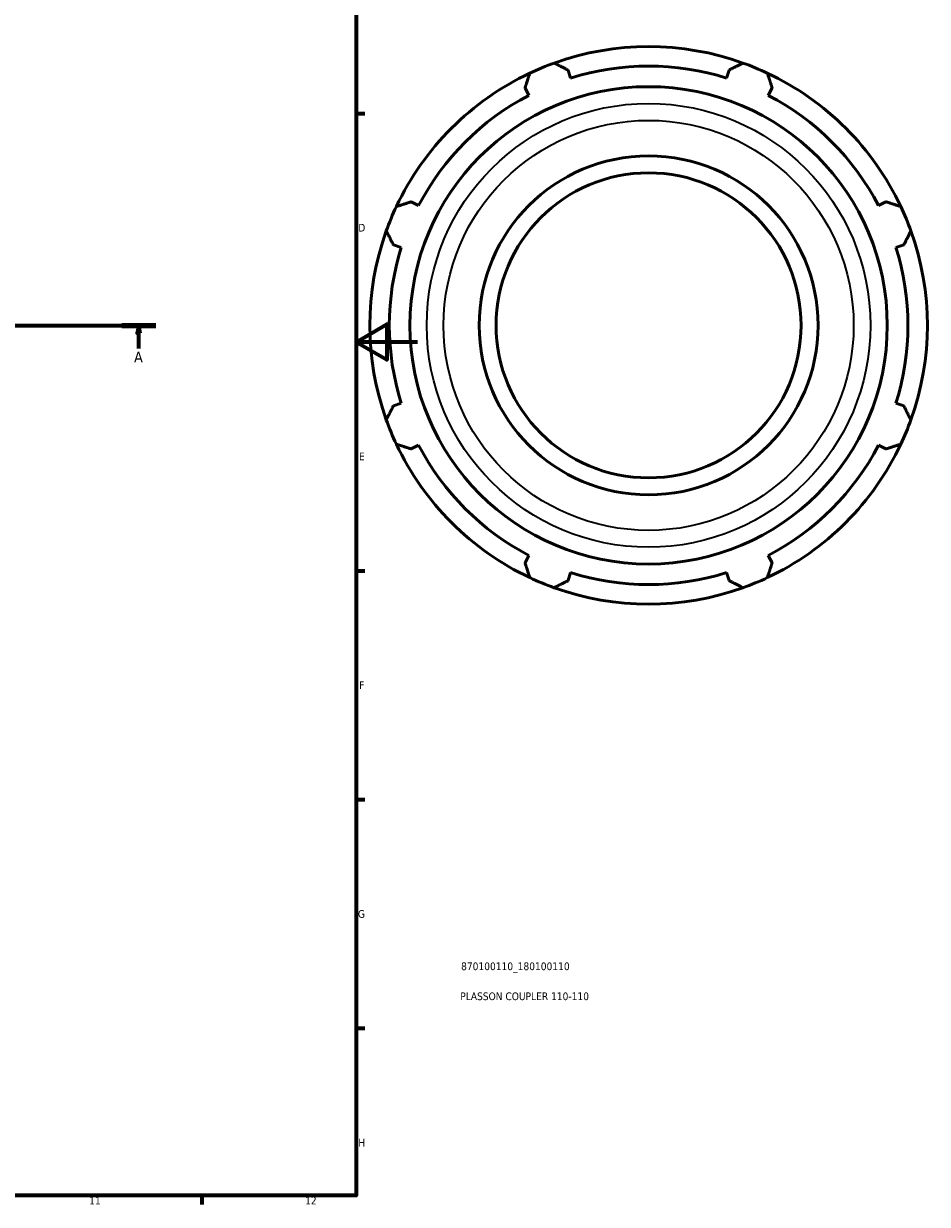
# Model space of a CAD drawing. Header units: millimetres. Extents: x -159 to 1196, y -71 to 778.
# Tile 6 of 8: x 713 to 1006, y 17 to 400. Entities that reach past the tile are written whole.
import ezdxf

# ---------------------------------------------------------------- set-up
doc = ezdxf.new("R2010")
doc.units = ezdxf.units.MM
doc.linetypes.add('CHAIN', pattern=[0.7087, 0.4724, -0.0591, 0.1181, -0.0591])
for name, color, linetype, lineweight in [('Border (ISO)', 7, 'Continuous', 70), ('Section Line (ISO)', 7, 'CHAIN', 70), ('Title (ISO)', 7, 'Continuous', 50), ('Visible (ISO)', 7, 'Continuous', 50), ('Visible Narrow (ISO)', 7, 'Continuous', 35)]:
    doc.layers.add(name, color=color, linetype=linetype, lineweight=lineweight)
doc.styles.add('Label Text (ISO)', font='tahoma.ttf')
doc.styles.add('Note Text (ISO)', font='tahoma.ttf')

# ---------------------------------------------------------------- blocks, each defined once
blk = doc.blocks.new('Borders Default Border')
at = {"layer": 'Border (ISO)'}
for p, q in [((821, 371.25), (823.9, 371.25)), ((821, 222.75), (823.9, 222.75)), ((821, 148.5), (823.9, 148.5)), ((821, 74.25), (823.9, 74.25)), ((770.92, 20), (770.92, 17.1))]:
    blk.add_line(p, q, dxfattribs=at)
at = {"layer": 'Border (ISO)', "flags": 128}
for points in [[(20, 20), (20, 574), (821, 574), (821, 20), (20, 20)], [(841, 297), (821, 297), (831, 302.77), (831, 291.23), (821, 297)]]:
    blk.add_lwpolyline(points, dxfattribs=at)
at = {"layer": 'Border (ISO)', "color": 232, "true_color": 0xca0064, "char_height": 2.5, "attachment_point": 7, "style": 'Note Text (ISO)'}
for s, insert in [('D', (821.73, 332.88)), ('E', (821.94, 258.63)), ('F', (822, 184.38)), ('G', (821.61, 110.08)), ('H', (821.74, 35.88)), ('11', (734.37, 17.1)), ('12', (804.46, 17.1))]:
    blk.add_mtext(s, dxfattribs=dict(at, insert=insert))
blk = doc.blocks.new('Title Blocks ISO')
at = {"layer": 'Title (ISO)', "color": 232, "true_color": 0xca0064, "style": 'Note Text (ISO)'}
for tag, p in [('PART_NUMBER_001', (34.1, 73.13)), ('DESCRIPTION_001', (33.84, 63.4))]:
    blk.add_attdef(tag, p, '', height=2.5, dxfattribs=at)
blk = doc.blocks.new('2dTransSection0')
at = {"layer": 'Section Line (ISO)', "linetype": 'CHAIN'}
blk.add_line((245.08, 302.43), (755.98, 302.43), dxfattribs=at)
at = {"layer": 'Section Line (ISO)', "linetype": 'Continuous', "lineweight": 140}
blk.add_line((744.92, 302.43), (755.98, 302.43), dxfattribs=at)
at = {"layer": 'Section Line (ISO)', "linetype": 'Continuous'}
for p, q in [((750.45, 302.43), (749.95, 299.93)), ((749.95, 299.93), (750.95, 299.93)), ((750.45, 299.93), (750.45, 302.43)), ((750.95, 299.93), (750.45, 302.43)), ((750.45, 294.97), (750.45, 299.93))]:
    blk.add_line(p, q, dxfattribs=at)
at = {"layer": 'Section Line (ISO)', "linetype": 'Continuous', "flags": 128}
blk.add_lwpolyline([(750.95, 299.93), (750.45, 302.43), (749.95, 299.93), (750.95, 299.93)], dxfattribs=at)
at = {"layer": 'Section Line (ISO)'}
blk.add_solid([(750.95, 299.93), (750.45, 302.43), (749.95, 299.93), (750.95, 299.93)], dxfattribs=at)
at = {"layer": 'Section Line (ISO)', "insert": (748.96, 290.43), "char_height": 3.5, "attachment_point": 7, "style": 'Label Text (ISO)'}
blk.add_mtext('A', dxfattribs=at)

msp = doc.modelspace()

# ---------------------------------------------------------------- linework, layer by layer
at = {"layer": 'Visible (ISO)'}
for p, q in [((890.655, 382.697), (889.838, 385.286)), ((942.089, 385.286), (941.273, 382.697)), ((875.847, 379.491), (877.101, 377.083)), ((954.827, 377.083), (956.08, 379.491)), ((841.308, 341.29), (838.9, 342.544)), ((993.027, 342.544), (990.619, 341.29)), ((833.105, 328.553), (835.694, 327.736)), ((996.233, 327.736), (998.823, 328.553)), ((835.694, 277.118), (833.105, 276.302)), ((998.823, 276.302), (996.233, 277.118)), ((838.9, 262.311), (841.308, 263.564)), ((990.619, 263.564), (993.027, 262.311)), ((877.101, 227.772), (875.847, 225.364)), ((956.08, 225.364), (954.827, 227.772)), ((889.838, 219.568), (890.655, 222.158)), ((941.273, 222.158), (942.089, 219.568))]:
    msp.add_line(p, q, dxfattribs=at)
for radius in [77.476, 55, 49.5]:
    msp.add_circle((915.964, 302.427), radius, dxfattribs=at)
for radius, start, end in [(90.5, 70.20802, 109.79198), (90.5, 109.79198, 115.20802), (90.5, 64.79198, 70.20802), (90.5, 115.20802, 154.79198), (84.165, 72.5, 107.5), (90.5, 25.20802, 64.79198), (84.165, 117.5, 152.5), (84.165, 27.5, 62.5), (90.5, 154.79198, 160.20802), (90.5, 19.79198, 25.20802), (90.5, 160.20802, 199.79198), (90.5, 340.20802, 19.79198), (84.165, 162.5, 197.5), (84.165, 342.5, 17.5), (90.5, 199.79198, 205.20802), (90.5, 334.79198, 340.20802), (90.5, 205.20802, 244.79198), (84.165, 207.5, 242.5), (90.5, 295.20802, 334.79198), (84.165, 297.5, 332.5), (90.5, 244.79198, 250.20802), (84.165, 252.5, 287.5), (90.5, 289.79198, 295.20802), (90.5, 250.20802, 289.79198)]:
    msp.add_arc((915.964, 302.427), radius, start, end, dxfattribs=at)
for points, weights in [([(885.32, 387.581), (887.625, 386.41), (889.838, 385.286)], [1, 1.0016654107, 1.00251454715]), ([(942.089, 385.286), (944.302, 386.41), (946.608, 387.581)], [1.00251454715, 1.0016654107, 1]), ([(875.847, 379.491), (876.617, 381.851), (877.419, 384.309)], [1.00251454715, 1.0016654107, 1]), ([(954.508, 384.309), (955.31, 381.851), (956.08, 379.491)], [1, 1.0016654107, 1.00251454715]), ([(834.082, 340.972), (836.54, 341.774), (838.9, 342.544)], [1, 1.0016654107, 1.00251454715]), ([(993.027, 342.544), (995.387, 341.774), (997.845, 340.972)], [1.00251454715, 1.0016654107, 1]), ([(833.105, 328.553), (831.981, 330.766), (830.81, 333.071)], [1.00251454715, 1.0016654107, 1]), ([(1001.118, 333.071), (999.947, 330.766), (998.823, 328.553)], [1, 1.0016654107, 1.00251454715]), ([(830.81, 271.784), (831.981, 274.089), (833.105, 276.302)], [1, 1.0016654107, 1.00251454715]), ([(998.823, 276.302), (999.947, 274.089), (1001.118, 271.784)], [1.00251454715, 1.0016654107, 1]), ([(838.9, 262.311), (836.54, 263.081), (834.082, 263.883)], [1.00251454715, 1.0016654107, 1]), ([(997.845, 263.883), (995.387, 263.081), (993.027, 262.311)], [1, 1.0016654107, 1.00251454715]), ([(877.419, 220.546), (876.617, 223.004), (875.847, 225.364)], [1, 1.0016654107, 1.00251454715]), ([(956.08, 225.364), (955.31, 223.004), (954.508, 220.546)], [1.00251454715, 1.0016654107, 1]), ([(889.838, 219.568), (887.625, 218.444), (885.32, 217.273)], [1.00251454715, 1.0016654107, 1]), ([(946.608, 217.273), (944.302, 218.444), (942.089, 219.568)], [1, 1.0016654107, 1.00251454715])]:
    msp.add_rational_spline(points, weights, degree=2, dxfattribs=at)
at = {"layer": 'Visible Narrow (ISO)'}
for radius in [72.018, 66.548]:
    msp.add_circle((915.964, 302.427), radius, dxfattribs=at)

# ---------------------------------------------------------------- block references
msp.add_blockref('Borders Default Border', (0, 0))
msp.add_blockref('Title Blocks ISO', (821, 20)).add_auto_attribs({'PART_NUMBER_001': '870100110_180100110', 'DESCRIPTION_001': 'PLASSON COUPLER 110-110'})
at = {"layer": 'Section Line (ISO)'}
msp.add_blockref('2dTransSection0', (0, 0), dxfattribs=at)

doc.saveas('drawing.dxf')
